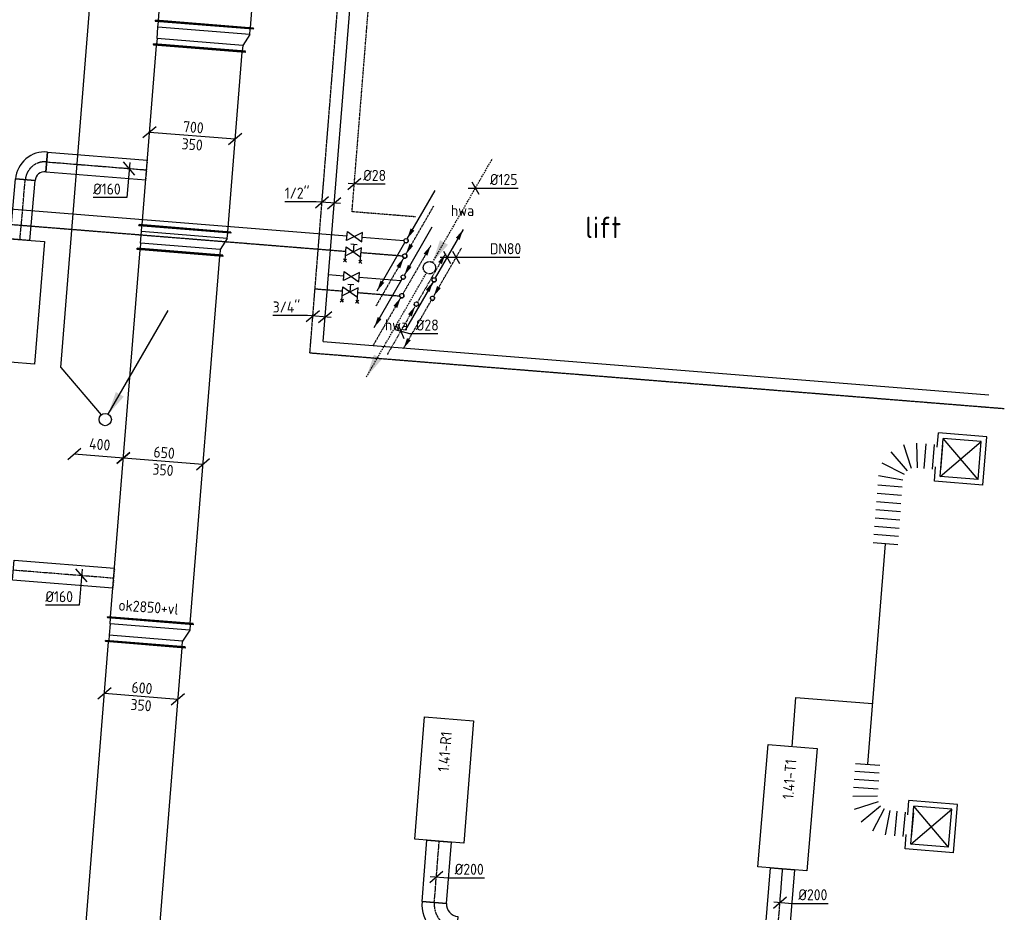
# Model space of a CAD drawing. Header units: millimetres. Extents: x -2733 to 48660, y -299 to 65852.
# Tile 40 of 44: x 6688 to 14700, y 50963 to 58224. Entities that reach past the tile are written whole.
import ezdxf
from ezdxf.enums import TextEntityAlignment as Align

# ---------------------------------------------------------------- set-up
doc = ezdxf.new("R2010")
doc.units = ezdxf.units.MM
for name, pattern in [('2322107', [2000, 1000, 1000]), ('2322107_a', [2000, 1000, 1000]), ('2322108', [7, 5, -2]), ('2322108_a', [7, 5, -2]), ('2322109', [10, 5, -2, 1, -2]), ('2322109_a', [10, 5, -2, 1, -2]), ('2322121', [2000, 1000, 1000]), ('2322121_a', [2000, 1000, 1000]), ('2322122', [47, 40, -7]), ('2322122_a', [19.5, 12.5, -7]), ('CENTER2', [28.575, 19.05, -3.175, 3.175, -3.175]), ('SMALL_DASH', [1.5, 0.5, -1])]:
    doc.linetypes.add(name, pattern=pattern)
for name, color, linetype in [('BL$2----', 7, 'Continuous'), ('bTuwkundig', 7, 'Continuous'), ('WL521---', 4, '2322122'), ('WL524---', 4, '2322121'), ('WL531---', 5, '2322109'), ('WL561---_AANVOER', 1, '2322107'), ('WL561---_RETOUR', 5, '2322108'), ('WL570---_APP', 2, 'Continuous'), ('WL570---_RETOUR_D', 4, 'Continuous'), ('WL570---_RETOUR_HL', 1, 'CENTER2'), ('WL570---_TOEVOER_D', 3, 'Continuous'), ('WL570---_TOEVOER_HL', 1, 'CENTER2'), ('WL570---_TOEVOER_RST', 3, 'Continuous'), ('WL570---_TOEVOER_RST_HL', 1, 'CENTER2'), ('WM521---', 1, 'Continuous'), ('WM524---', 1, 'Continuous'), ('WM531---', 1, 'Continuous'), ('WM561---_AANVOER', 1, 'Continuous'), ('WM561---_RETOUR', 1, 'Continuous'), ('WM570---', 1, 'Continuous'), ('WM570---_RETOUR', 1, 'Continuous'), ('WM570---_TOEVOER', 1, 'Continuous')]:
    doc.layers.add(name, color=color, linetype=linetype)
doc.styles.add('BURO-018', font='BUROFONT', dxfattribs={"height": 1.8})
doc.styles.add('STABICAD-018', font='ISOCP.SHX', dxfattribs={"height": 90})
doc.styles.add('STABICAD-025', font='ISOCP.SHX', dxfattribs={"height": 125})
doc.styles.add('STABICAD-035', font='ISOCP.SHX', dxfattribs={"height": 175})
doc.dimstyles.new('STABICAD', dxfattribs={"dimscale": 50, "dimtxt": 90, "dimasz": 2, "dimexe": 0, "dimexo": 0, "dimgap": 1.5, "dimtad": 0, "dimdec": 0, "dimzin": 0, "dimdsep": 46, "dimtxsty": 'STABICAD-018', "dimblk1": 'OBLIQUE', "dimblk2": 'OBLIQUE', "dimsah": 1, "dimcen": -3, "dimadec": 1, "dimazin": 0, "dimtfac": 1, "dimtdec": 0, "dimtofl": 0, "dimtmove": 2, "dimatfit": 3, "dimfxl": 1, "dimtvp": 1.055556, "dimtolj": 1, "dimtzin": 0, "dimarcsym": 0})

# ---------------------------------------------------------------- blocks, each defined once
blk = doc.blocks.new('*U628')
at = {"color": 0, "linetype": 'Continuous'}
for p, q in [((0, 325, -3025), (5, 325, -3025)), ((0, -325, -3025), (0, 325, -3025)), ((5, -325, -3025), (5, 325, -3025)), ((3686.1, 325, -3025), (3681.1, 325, -3025)), ((3681.1, -325, -3025), (3681.1, 325, -3025)), ((3686.1, -325, -3025), (3686.1, 325, -3025)), ((5, 300, -3025), (3681.1, 300, -3025)), ((5, -300, -3025), (3681.1, -300, -3025)), ((0, -325, -3025), (5, -325, -3025)), ((3686.1, -325, -3025), (3681.1, -325, -3025))]:
    blk.add_line(p, q, dxfattribs=at)
at = {"layer": 'WM570---_RETOUR', "color": 2, "style": 'STABICAD-018'}
for tag in ['SECTIONCODE', 'CODE', 'POSITIONCODE']:
    blk.add_attdef(tag, (7415.4, 49469.4, 3025), '', height=1.8, dxfattribs=at)
blk = doc.blocks.new('*U630')
at = {"color": 0, "linetype": 'Continuous'}
for p, q in [((-50, 325, -3025), (-45, 325, -3025)), ((-50, -325, -3025), (-50, 325, -3025)), ((-45, -325, -3025), (-45, 325, -3025)), ((143.3, 325, -3025), (138.3, 325, -3025)), ((138.3, -375, -3025), (138.3, 325, -3025)), ((143.3, -375, -3025), (143.3, 325, -3025)), ((0, 300, -3025), (-45, 300, -3025)), ((93.3, 300, -3025), (0, 300, -3025)), ((0, -300, -3025), (0, 300, -3025)), ((93.3, 300, -3025), (138.3, 300, -3025)), ((93.3, -350, -3025), (93.3, 300, -3025)), ((-45, -300, -3025), (0, -300, -3025)), ((93.3, -350, -3025), (0, -300, -3025)), ((-50, -325, -3025), (-45, -325, -3025)), ((138.3, -350, -3025), (93.3, -350, -3025)), ((143.3, -375, -3025), (138.3, -375, -3025))]:
    blk.add_line(p, q, dxfattribs=at)
at = {"layer": 'WM570---_RETOUR', "color": 2, "style": 'STABICAD-018'}
for tag, p in [('CODE', (7714.4, 53293.5, 3025)), ('SECTIONCODE', (7714.4, 53193.5, 3025)), ('POSITIONCODE', (7714.4, 53193.5, 3025))]:
    blk.add_attdef(tag, p, '', height=1.8, dxfattribs=at)
blk = doc.blocks.new('*U627')
at = {"color": 0, "linetype": 'Continuous'}
for p, q in [((0, 350, -3025), (5, 350, -3025)), ((0, -350, -3025), (0, 350, -3025)), ((5, -350, -3025), (5, 350, -3025)), ((5, 325, -3025), (3001.6, 325, -3025)), ((3006.6, 350, -3025), (3001.6, 350, -3025)), ((3001.6, -350, -3025), (3001.6, 350, -3025)), ((3006.6, -350, -3025), (3006.6, 350, -3025)), ((0, -350, -3025), (5, -350, -3025)), ((5, -325, -3025), (3001.6, -325, -3025)), ((3006.6, -350, -3025), (3001.6, -350, -3025))]:
    blk.add_line(p, q, dxfattribs=at)
at = {"layer": 'WM570---_RETOUR', "color": 2, "style": 'STABICAD-018'}
for tag in ['CODE', 'SECTIONCODE', 'POSITIONCODE']:
    blk.add_attdef(tag, (7750.8, 53334.3, 3025), '', height=1.8, dxfattribs=at)
blk = doc.blocks.new('*U626')
at = {"color": 0, "linetype": 'Continuous'}
for p, q in [((-50, 350, -3025), (-45, 350, -3025)), ((-50, -350, -3025), (-50, 350, -3025)), ((-45, -350, -3025), (-45, 350, -3025)), ((0, 325, -3025), (-45, 325, -3025)), ((0, 325, -3025), (93.3, 325, -3025)), ((0, -325, -3025), (0, 325, -3025)), ((93.3, 325, -3025), (138.3, 325, -3025)), ((93.3, -375, -3025), (93.3, 325, -3025)), ((143.3, 350, -3025), (138.3, 350, -3025)), ((138.3, -400, -3025), (138.3, 350, -3025)), ((143.3, -400, -3025), (143.3, 350, -3025)), ((-50, -350, -3025), (-45, -350, -3025)), ((0, -325, -3025), (-45, -325, -3025)), ((93.3, -375, -3025), (0, -325, -3025)), ((93.3, -375, -3025), (138.3, -375, -3025)), ((143.3, -400, -3025), (138.3, -400, -3025))]:
    blk.add_line(p, q, dxfattribs=at)
at = {"layer": 'WM570---_RETOUR', "color": 2, "style": 'STABICAD-018'}
for tag, p in [('CODE', (7995.4, 56481.1, 3025)), ('SECTIONCODE', (7995.4, 56381.1, 3025)), ('POSITIONCODE', (7995.4, 56381.1, 3025))]:
    blk.add_attdef(tag, p, '', height=1.8, dxfattribs=at)
blk = doc.blocks.new('*U651')
at = {"color": 0, "linetype": 'Continuous'}
for p, q in [((0, 375, -3025), (5, 375, -3025)), ((0, -375, -3025), (0, 375, -3025)), ((5, -375, -3025), (5, 375, -3025)), ((5, 350, -3025), (1470.2, 350, -3025)), ((1475.2, 375, -3025), (1470.2, 375, -3025)), ((1470.2, -375, -3025), (1470.2, 375, -3025)), ((1475.2, -375, -3025), (1475.2, 375, -3025)), ((0, -375, -3025), (5, -375, -3025)), ((5, -350, -3025), (1470.2, -350, -3025)), ((1475.2, -375, -3025), (1470.2, -375, -3025))]:
    blk.add_line(p, q, dxfattribs=at)
at = {"layer": 'WM570---_RETOUR', "color": 2, "style": 'STABICAD-018'}
for tag in ['CODE', 'SECTIONCODE', 'POSITIONCODE']:
    blk.add_attdef(tag, (8031.8, 56522, 3025), '', height=1.8, dxfattribs=at)
blk = doc.blocks.new('*U649')
at = {"color": 0, "linetype": 'Continuous'}
for p, q in [((-50, 375, -3025), (-45, 375, -3025)), ((-50, -375, -3025), (-50, 375, -3025)), ((-45, -375, -3025), (-45, 375, -3025)), ((0, 350, -3025), (-45, 350, -3025)), ((0, 350, -3025), (93.3, 350, -3025)), ((0, -350, -3025), (0, 350, -3025)), ((93.3, 350, -3025), (138.3, 350, -3025)), ((93.3, -400, -3025), (93.3, 350, -3025)), ((143.3, 375, -3025), (138.3, 375, -3025)), ((138.3, -425, -3025), (138.3, 375, -3025)), ((143.3, -425, -3025), (143.3, 375, -3025)), ((-50, -375, -3025), (-45, -375, -3025)), ((0, -350, -3025), (-45, -350, -3025)), ((93.3, -400, -3025), (0, -350, -3025)), ((93.3, -400, -3025), (138.3, -400, -3025)), ((143.3, -425, -3025), (138.3, -425, -3025))]:
    blk.add_line(p, q, dxfattribs=at)
at = {"layer": 'WM570---_RETOUR', "color": 2, "style": 'STABICAD-018'}
for tag, p in [('CODE', (8153.8, 58142.3, 3025)), ('SECTIONCODE', (8153.8, 58042.3, 3025)), ('POSITIONCODE', (8153.8, 58042.3, 3025))]:
    blk.add_attdef(tag, p, '', height=1.8, dxfattribs=at)
blk = doc.blocks.new('*U652')
at = {"color": 0, "linetype": 'Continuous'}
for p, q in [((0, 400, -3025), (5, 400, -3025)), ((0, -400, -3025), (0, 400, -3025)), ((5, -400, -3025), (5, 400, -3025)), ((5, 375, -3025), (778.3, 375, -3025)), ((783.3, 400, -3025), (778.3, 400, -3025)), ((778.3, -400, -3025), (778.3, 400, -3025)), ((783.3, -400, -3025), (783.3, 400, -3025)), ((0, -400, -3025), (5, -400, -3025)), ((5, -375, -3025), (778.3, -375, -3025)), ((783.3, -400, -3025), (778.3, -400, -3025))]:
    blk.add_line(p, q, dxfattribs=at)
at = {"layer": 'WM570---_RETOUR', "color": 2, "style": 'STABICAD-018'}
for tag in ['SECTIONCODE', 'CODE', 'POSITIONCODE']:
    blk.add_attdef(tag, (8190.2, 58183.1, 3025), '', height=1.8, dxfattribs=at)
blk = doc.blocks.new('*U807')
at = {"color": 0, "linetype": 'Continuous'}
for p, q in [((-295, 73.8, -3025), (-402.7, -17.8, -3025)), ((348.9, -28, -3025), (-348.9, 28, -3025)), ((402.7, 17.8, -3025), (295, -73.8, -3025))]:
    blk.add_line(p, q, dxfattribs=at)
at = {"color": 0, "linetype": 'Continuous', "style": 'STABICAD-018'}
for s, p in [('700', (-78.8, 31.4, -3025)), ('350', (-90, -108.1, -3025))]:
    blk.add_text(s, height=90, rotation=355.41, dxfattribs=at).set_placement(p)
at = {"layer": 'WL570---_TOEVOER_D', "color": 2, "style": 'STABICAD-018'}
blk.add_attdef('CODE', (8092.6, 57279.5, 3025), '', height=1.8, dxfattribs=at)
blk = doc.blocks.new('*U640')
at = {"color": 0, "linetype": 'Continuous'}
for p, q in [((-270.1, 71.8, -3025), (-377.8, -19.8, -3025)), ((324, -26, -3025), (-324, 26, -3025)), ((377.8, 19.8, -3025), (270.1, -71.8, -3025))]:
    blk.add_line(p, q, dxfattribs=at)
at = {"color": 0, "linetype": 'Continuous', "style": 'STABICAD-018'}
for s, p in [('650', (-81.5, 31.6, -3025)), ('350', (-90, -108.1, -3025))]:
    blk.add_text(s, height=90, rotation=355.41, dxfattribs=at).set_placement(p)
at = {"layer": 'WM570---_RETOUR', "color": 2, "style": 'STABICAD-018'}
blk.add_attdef('CODE', (7881.3, 54959.7, 3025), '', height=1.8, dxfattribs=at)
blk = doc.blocks.new('*U643')
at = {"color": 0, "linetype": 'Continuous'}
for p, q in [((-245.2, 69.8, -3025), (-352.9, -21.8, -3025)), ((299, -24, -3025), (-299, 24, -3025)), ((352.9, 21.8, -3025), (245.2, -69.8, -3025))]:
    blk.add_line(p, q, dxfattribs=at)
at = {"color": 0, "linetype": 'Continuous', "style": 'STABICAD-018'}
for s, p in [('600', (-81.5, 31.6, -3025)), ('350', (-90, -108.1, -3025))]:
    blk.add_text(s, height=90, rotation=355.41, dxfattribs=at).set_placement(p)
at = {"layer": 'WM570---_RETOUR', "color": 2, "style": 'STABICAD-018'}
blk.add_attdef('CODE', (7676.2, 52717.9, 3025), '', height=1.8, dxfattribs=at)
blk = doc.blocks.new('*U638')
at = {"color": 0, "linetype": 'Continuous'}
for p, q in [((0, 80, -3000), (819.3, 80, -3000)), ((0, -80, -3000), (0, 80, -3000)), ((0, -80, -3000), (819.3, -80, -3000))]:
    blk.add_line(p, q, dxfattribs=at)
at = {"color": 2, "linetype": 'SMALL_DASH'}
blk.add_line((819.3, 80, -3000), (819.3, -80, -3000), dxfattribs=at)
at = {"layer": 'WL570---_RETOUR_HL', "linetype": 'CENTER2'}
blk.add_line((0, 0, -3000), (819.3, 0, -3000), dxfattribs=at)
at = {"layer": 'WM570---_RETOUR', "color": 2, "style": 'STABICAD-018'}
for tag in ['SECTIONCODE', 'CODE', 'POSITIONCODE']:
    blk.add_attdef(tag, (6636, 53748.1, 3000), '', height=1.8, dxfattribs=at)
blk = doc.blocks.new('*U642')
at = {"color": 0, "linetype": 'Continuous'}
for p, q in [((45.8, -53.8, -3000), (-45.8, 53.8, -3000)), ((4, 49.8, -3000), (-19.5, -243, -3000)), ((-19.5, -243, -3000), (-294.6, -243, -3000))]:
    blk.add_line(p, q, dxfattribs=at)
at = {"color": 0, "linetype": 'Continuous', "style": 'STABICAD-018'}
blk.add_text('%%c160', height=90, dxfattribs=at).set_placement((-294.6, -218, -3000))
at = {"layer": 'WM570---_RETOUR', "color": 2, "style": 'STABICAD-018'}
blk.add_attdef('CODE', (7191.2, 53703.5, 3000), '', height=1.8, dxfattribs=at)
blk = doc.blocks.new('*U623')
at = {"color": 0, "linetype": 'Continuous'}
for p, q in [((0, 80, -3000), (489.1, 80, -3000)), ((0, -80, -3000), (0, 80, -3000)), ((489.1, 80, -3000), (489.1, -80, -3000)), ((0, -80, -3000), (489.1, -80, -3000))]:
    blk.add_line(p, q, dxfattribs=at)
at = {"layer": 'WL570---_RETOUR_HL', "linetype": 'CENTER2'}
blk.add_line((0, 0, -3000), (489.1, 0, -3000), dxfattribs=at)
at = {"layer": 'WM570---_RETOUR', "color": 2, "style": 'STABICAD-018'}
for tag in ['CODE', 'SECTIONCODE', 'POSITIONCODE']:
    blk.add_attdef(tag, (6690.2, 56434.8, 3000), '', height=1.8, dxfattribs=at)
blk = doc.blocks.new('*U622')
at = {"color": 0, "linetype": 'Continuous'}
for p, q in [((-160, -80, -3000), (-160, 80, -3000)), ((80, -160, -3000), (-80, -160, -3000)), ((-76, -160, -3000), (-76, -160.5, -3000)), ((0, -160, -3000), (-76, -160, -3000))]:
    blk.add_line(p, q, dxfattribs=at)
for radius in [240, 80]:
    blk.add_arc((-160, -160, -3000), radius, 360, 90, dxfattribs=at)
at = {"layer": 'WL570---_RETOUR_HL', "linetype": 'CENTER2'}
blk.add_arc((-160, -160, -3000), 160, 360, 90, dxfattribs=at)
at = {"layer": 'WM570---_RETOUR', "color": 2, "style": 'STABICAD-018'}
for tag in ['CODE', 'SECTIONCODE', 'POSITIONCODE']:
    blk.add_attdef(tag, (6746.8, 57081.4, 3000), '', height=1.8, dxfattribs=at)
blk = doc.blocks.new('*U635')
at = {"color": 0, "linetype": 'Continuous'}
for p, q in [((0, 80, -3000), (815.7, 80, -3000)), ((0, -80, -3000), (0, 80, -3000)), ((0, -80, -3000), (815.7, -80, -3000))]:
    blk.add_line(p, q, dxfattribs=at)
at = {"color": 2, "linetype": 'SMALL_DASH'}
blk.add_line((815.7, 80, -3000), (815.7, -80, -3000), dxfattribs=at)
at = {"layer": 'WL570---_RETOUR_HL', "linetype": 'CENTER2'}
blk.add_line((0, 0, -3000), (815.7, 0, -3000), dxfattribs=at)
at = {"layer": 'WM570---_RETOUR', "color": 2, "style": 'STABICAD-018'}
for tag in ['CODE', 'SECTIONCODE', 'POSITIONCODE']:
    blk.add_attdef(tag, (6906.2, 57067.5, 3000), '', height=1.8, dxfattribs=at)
blk = doc.blocks.new('*U639')
at = {"color": 0, "linetype": 'Continuous'}
for p, q in [((45.8, -53.8, -3000), (-45.8, 53.8, -3000)), ((4, 49.8, -3000), (-19, -236.9, -3000)), ((-19, -236.9, -3000), (-294.1, -236.9, -3000))]:
    blk.add_line(p, q, dxfattribs=at)
at = {"color": 0, "linetype": 'Continuous', "style": 'STABICAD-018'}
blk.add_text('%%c160', height=90, dxfattribs=at).set_placement((-294.1, -211.9, -3000))
at = {"layer": 'WM570---_RETOUR', "color": 2, "style": 'STABICAD-018'}
blk.add_attdef('CODE', (7441.4, 57024.5, 3000), '', height=1.8, dxfattribs=at)
blk = doc.blocks.new('*U670')
at = {"color": 0, "linetype": 'Continuous'}
for p, q in [((-57.7, 0), (297.5, 0)), ((-28.9, 50), (28.9, -50)), ((44.5, 50), (102.2, -50)), ((297.5, 0), (590.6, 0))]:
    blk.add_line(p, q, dxfattribs=at)
at = {"color": 0, "linetype": 'Continuous', "style": 'STABICAD-018'}
blk.add_text('DN80', height=90, dxfattribs=at).set_placement((347.5, 25))
at = {"layer": 'WM570---_TOEVOER', "color": 2, "style": 'STABICAD-018'}
blk.add_attdef('CODE', (10165.6, 56291.1, 3000), '', height=1.2, dxfattribs=at)
blk = doc.blocks.new('*U671')
at = {"linetype": '2322122'}
for points in [[(25, 43.3), (86.3, 224.4), (151.2, 186.9)], [(-512.5, -887.7), (-451.2, -706.5), (-386.3, -744)]]:
    blk.add_hatch(color=2, dxfattribs=at).paths.add_polyline_path(points, flags=0)
at = {"color": 2, "linetype": '2322122_a'}
for p, q in [((25, 43.3, 3000), (512.5, 887.7, 3000)), ((-512.5, -887.7, 3000), (-25, -43.3, 3000))]:
    blk.add_line(p, q, dxfattribs=at)
at = {"color": 0, "linetype": '2322122'}
blk.add_line((0, 0), (0, 0, 3000), dxfattribs=at)
blk.add_circle((0, 0, 3000), 50, dxfattribs=at)
at = {"color": 2, "linetype": '2322122'}
blk.add_circle((0, 0, 3000), 50, dxfattribs=at)
at = {"layer": 'WM561---_AANVOER', "color": 2, "style": 'STABICAD-018'}
for tag, p in [('SECTIONCODE', (10022, 56356.3, 1499.5)), ('POSITIONCODE', (10022, 56356.3, 1499.5)), ('CODE', (10022, 56306.3)), ('FLOORCODE', (10072, 56206.3))]:
    blk.add_attdef(tag, p, '', height=1.8, dxfattribs=at)
blk = doc.blocks.new('*U677')
at = {"linetype": '2322109'}
for points in [[(236.2, 409.2), (207.7, 324.7), (177.3, 342.2)], [(-8.8, -15.2), (-37.3, -99.7), (-67.7, -82.2)]]:
    blk.add_hatch(color=2, dxfattribs=at).paths.add_polyline_path(points, flags=0)
at = {"color": 2, "linetype": '2322109_a'}
for p, q in [((236.2, 409.2, 3000), (8.8, 15.2, 3000)), ((-8.8, -15.2, 3000), (-236.2, -409.2, 3000))]:
    blk.add_line(p, q, dxfattribs=at)
at = {"color": 0, "linetype": '2322109'}
blk.add_line((0, 0), (0, 0, 3000), dxfattribs=at)
at = {"color": 2, "linetype": '2322109'}
blk.add_circle((0, 0, 3000), 17.5, dxfattribs=at)
at = {"color": 0, "linetype": '2322109'}
blk.add_arc((0, 0, 3000), 17.5, 180, 60, dxfattribs=at)
at = {"layer": 'BL$2----', "color": 2, "style": 'STABICAD-018'}
for tag, p in [('SECTIONCODE', (9915.6, 56060.2, 1499.5)), ('CODE', (9915.6, 56010.2)), ('POSITIONCODE', (9915.6, 56060.2, 1499.5)), ('FLOORCODE', (9965.6, 55910.2))]:
    blk.add_attdef(tag, p, '', height=1.2, dxfattribs=at)
blk = doc.blocks.new('*U678')
at = {"color": 0, "linetype": 'Continuous'}
for p, q in [((-49.5, 14.3), (71.9, -20.8)), ((-23.7, 58.9), (23.7, -58.9)), ((71.9, -20.8), (301.9, -20.8))]:
    blk.add_line(p, q, dxfattribs=at)
at = {"color": 0, "linetype": 'Continuous', "style": 'STABICAD-018'}
blk.add_text('%%c28', height=90, dxfattribs=at).set_placement((121.9, 4.2))
at = {"layer": 'BL$2----', "color": 2, "style": 'STABICAD-018'}
blk.add_attdef('CODE', (9789, 55690.8), '', height=1.2, dxfattribs=at)
blk = doc.blocks.new('*U672')
at = {"color": 0, "linetype": 'Continuous'}
for p, q in [((-57.7, 0), (68.2, 0)), ((-28.9, 50), (28.9, -50)), ((68.2, 0), (346.9, 0))]:
    blk.add_line(p, q, dxfattribs=at)
at = {"color": 0, "linetype": 'Continuous', "style": 'STABICAD-018'}
blk.add_text('%%c125', height=90, dxfattribs=at).set_placement((118.2, 25))
at = {"layer": 'WM561---_AANVOER', "color": 2, "style": 'STABICAD-018'}
blk.add_attdef('CODE', (10395.9, 56854), '', height=1.8, dxfattribs=at)
blk = doc.blocks.new('*U673')
at = {"linetype": '2322108'}
for points in [[(236.2, 409.2), (207.7, 324.7), (177.3, 342.2)], [(-8.8, -15.2), (-37.3, -99.7), (-67.7, -82.2)]]:
    blk.add_hatch(color=2, dxfattribs=at).paths.add_polyline_path(points, flags=0)
at = {"color": 2, "linetype": '2322108_a'}
for p, q in [((236.2, 409.2, 3000), (8.8, 15.2, 3000)), ((-8.8, -15.2, 3000), (-236.2, -409.2, 3000))]:
    blk.add_line(p, q, dxfattribs=at)
at = {"color": 0, "linetype": '2322108'}
blk.add_line((0, 0), (0, 0, 3000), dxfattribs=at)
at = {"color": 2, "linetype": '2322108'}
blk.add_circle((0, 0, 3000), 17.5, dxfattribs=at)
at = {"color": 0, "linetype": '2322108'}
blk.add_arc((0, 0, 3000), 17.5, 180, 60, dxfattribs=at)
at = {"layer": 'WL561---_RETOUR', "color": 2, "style": 'STABICAD-018'}
for tag, p in [('POSITIONCODE', (9797.2, 56128.8, 1499.5)), ('SECTIONCODE', (9797.2, 56128.8, 1499.5)), ('CODE', (9797.2, 56078.8)), ('FLOORCODE', (9847.2, 55978.8))]:
    blk.add_attdef(tag, p, '', height=1.2, dxfattribs=at)
blk = doc.blocks.new('*U674')
at = {"linetype": '2322107'}
for points in [[(8.8, 15.2), (37.3, 99.7), (67.7, 82.2)], [(-236.2, -409.2), (-207.7, -324.7), (-177.3, -342.2)]]:
    blk.add_hatch(color=2, dxfattribs=at).paths.add_polyline_path(points, flags=0)
at = {"color": 2, "linetype": '2322107_a'}
for p, q in [((8.8, 15.2, 3000), (236.2, 409.2, 3000)), ((-236.2, -409.2, 3000), (-8.8, -15.2, 3000))]:
    blk.add_line(p, q, dxfattribs=at)
at = {"color": 0, "linetype": '2322107'}
blk.add_line((0, 0), (0, 0, 3000), dxfattribs=at)
at = {"color": 2, "linetype": '2322107'}
blk.add_circle((0, 0, 3000), 17.5, dxfattribs=at)
at = {"color": 0, "linetype": '2322107'}
blk.add_arc((0, 0, 3000), 17.5, 180, 60, dxfattribs=at)
at = {"layer": 'WL561---_RETOUR', "color": 2, "style": 'STABICAD-018'}
for tag, p in [('SECTIONCODE', (9808.8, 56280.2, 1499.5)), ('POSITIONCODE', (9808.8, 56280.2, 1499.5)), ('CODE', (9808.8, 56230.2)), ('FLOORCODE', (9858.8, 56130.2))]:
    blk.add_attdef(tag, p, '', height=1.2, dxfattribs=at)
blk = doc.blocks.new('*U675')
at = {"linetype": '2322108'}
for points in [[(8.8, 15.2), (37.3, 99.7), (67.7, 82.2)], [(-236.2, -409.2), (-207.7, -324.7), (-177.3, -342.2)]]:
    blk.add_hatch(color=2, dxfattribs=at).paths.add_polyline_path(points, flags=0)
at = {"color": 2, "linetype": '2322108_a'}
for p, q in [((8.8, 15.2, 3000), (236.2, 409.2, 3000)), ((-236.2, -409.2, 3000), (-8.8, -15.2, 3000))]:
    blk.add_line(p, q, dxfattribs=at)
at = {"color": 0, "linetype": '2322108'}
blk.add_line((0, 0), (0, 0, 3000), dxfattribs=at)
at = {"color": 2, "linetype": '2322108'}
blk.add_circle((0, 0, 3000), 17.5, dxfattribs=at)
at = {"color": 0, "linetype": '2322108'}
blk.add_arc((0, 0, 3000), 17.5, 180, 60, dxfattribs=at)
at = {"layer": 'WL561---_RETOUR', "color": 2, "style": 'STABICAD-018'}
for tag, p in [('SECTIONCODE', (10046.9, 56108.4, 1499.5)), ('POSITIONCODE', (10046.9, 56108.4, 1499.5)), ('CODE', (10046.9, 56058.4)), ('FLOORCODE', (10096.9, 55958.4))]:
    blk.add_attdef(tag, p, '', height=1.2, dxfattribs=at)
blk = doc.blocks.new('*U676')
at = {"linetype": '2322107'}
for points in [[(236.2, 409.2), (207.7, 324.7), (177.3, 342.2)], [(-8.8, -15.2), (-37.3, -99.7), (-67.7, -82.2)]]:
    blk.add_hatch(color=2, dxfattribs=at).paths.add_polyline_path(points, flags=0)
at = {"color": 2, "linetype": '2322107_a'}
for p, q in [((236.2, 409.2, 3000), (8.8, 15.2, 3000)), ((-8.8, -15.2, 3000), (-236.2, -409.2, 3000))]:
    blk.add_line(p, q, dxfattribs=at)
at = {"color": 0, "linetype": '2322107'}
blk.add_line((0, 0), (0, 0, 3000), dxfattribs=at)
at = {"color": 2, "linetype": '2322107'}
blk.add_circle((0, 0, 3000), 17.5, dxfattribs=at)
at = {"color": 0, "linetype": '2322107'}
blk.add_arc((0, 0, 3000), 17.5, 180, 60, dxfattribs=at)
at = {"layer": 'WL561---_RETOUR', "color": 2, "style": 'STABICAD-018'}
for tag, p in [('POSITIONCODE', (10059.8, 56257.8, 1499.5)), ('SECTIONCODE', (10059.8, 56257.8, 1499.5)), ('CODE', (10059.8, 56207.8)), ('FLOORCODE', (10109.8, 56107.8))]:
    blk.add_attdef(tag, p, '', height=1.2, dxfattribs=at)
blk = doc.blocks.new('PI_SYM138')
at = {"color": 0, "linetype": 'Continuous'}
for p, q in [((-2.5, 1.5), (2.5, -1.5)), ((-2.5, -3), (-2.5, 1.5)), ((2.5, 1.5), (-2.5, -1.5)), ((-1, 2.5), (1, 2.5)), ((0, 0), (0, 2.5)), ((2.5, -3), (2.5, 1.5)), ((-3, -3.5), (-2, -2.5)), ((-3, -2.5), (-2, -3.5)), ((2, -3.5), (3, -2.5)), ((2, -2.5), (3, -3.5))]:
    blk.add_line(p, q, dxfattribs=at)
at = {"color": 0, "linetype": 'Continuous', "style": 'BURO-018'}
blk.add_attdef('PRODUCTCODE', text='', height=1.8, dxfattribs=at).set_placement((0, 0), align=Align.MIDDLE)
blk = doc.blocks.new('PI_SYM115')
at = {"color": 0, "linetype": 'Continuous'}
for p, q in [((-2.5, 1.5), (2.5, -1.5)), ((-2.5, -1.5), (-2.5, 1.5)), ((2.5, 1.5), (-2.5, -1.5)), ((2.5, -1.5), (2.5, 1.5))]:
    blk.add_line(p, q, dxfattribs=at)
at = {"color": 0, "linetype": 'Continuous', "style": 'BURO-018'}
blk.add_attdef('PRODUCTCODE', text='', height=1.8, dxfattribs=at).set_placement((0, 0), align=Align.MIDDLE)
blk = doc.blocks.new('*U682')
at = {"linetype": '2322107'}
for points in [[(8.8, 15.2), (37.3, 99.7), (67.7, 82.2)], [(-236.2, -409.2), (-207.7, -324.7), (-177.3, -342.2)]]:
    blk.add_hatch(color=2, dxfattribs=at).paths.add_polyline_path(points, flags=0)
at = {"color": 2, "linetype": '2322107_a'}
for p, q in [((8.8, 15.2, 3000), (236.2, 409.2, 3000)), ((-236.2, -409.2, 3000), (-8.8, -15.2, 3000))]:
    blk.add_line(p, q, dxfattribs=at)
at = {"color": 0, "linetype": '2322107'}
blk.add_line((0, 0), (0, 0, 3000), dxfattribs=at)
at = {"color": 2, "linetype": '2322107'}
blk.add_circle((0, 0, 3000), 17.5, dxfattribs=at)
at = {"color": 0, "linetype": '2322107'}
blk.add_arc((0, 0, 3000), 17.5, 180, 60, dxfattribs=at)
at = {"layer": 'WM570---_RETOUR', "color": 2, "style": 'STABICAD-018'}
for tag, p in [('POSITIONCODE', (9831.5, 56576.3, 1499.5)), ('SECTIONCODE', (9831.5, 56576.3, 1499.5)), ('CODE', (9831.5, 56526.3)), ('FLOORCODE', (9881.5, 56426.3))]:
    blk.add_attdef(tag, p, '', height=1.2, dxfattribs=at)
blk = doc.blocks.new('*U683')
at = {"linetype": '2322108'}
for points in [[(8.8, 15.2), (37.3, 99.7), (67.7, 82.2)], [(-8.8, -15.2), (-37.3, -99.7), (-67.7, -82.2)]]:
    blk.add_hatch(color=2, dxfattribs=at).paths.add_polyline_path(points, flags=0)
at = {"color": 2, "linetype": '2322108_a'}
for p, q in [((8.8, 15.2, 3000), (236.2, 409.2, 3000)), ((-8.8, -15.2, 3000), (-236.2, -409.2, 3000))]:
    blk.add_line(p, q, dxfattribs=at)
at = {"color": 0, "linetype": '2322108'}
blk.add_line((0, 0), (0, 0, 3000), dxfattribs=at)
at = {"color": 2, "linetype": '2322108'}
blk.add_circle((0, 0, 3000), 17.5, dxfattribs=at)
at = {"color": 0, "linetype": '2322108'}
blk.add_arc((0, 0, 3000), 17.5, 180, 60, dxfattribs=at)
at = {"layer": 'WM570---_RETOUR', "color": 2, "style": 'STABICAD-018'}
for tag, p in [('SECTIONCODE', (9821.7, 56451.6, 1499.5)), ('POSITIONCODE', (9821.7, 56451.6, 1499.5)), ('CODE', (9821.7, 56401.6)), ('FLOORCODE', (9871.7, 56301.6))]:
    blk.add_attdef(tag, p, '', height=1.2, dxfattribs=at)
blk = doc.blocks.new('*U801')
at = {"color": 0, "linetype": 'Continuous'}
for p, q in [((-146, 11.7), (-403, 11.7)), ((-153.5, -37.8), (-45.8, 53.8)), ((49.8, -4), (-146, 11.7)), ((-53.8, -45.8), (53.8, 45.8))]:
    blk.add_line(p, q, dxfattribs=at)
at = {"color": 0, "linetype": 'Continuous', "style": 'STABICAD-018'}
blk.add_text("1/2''", height=90, dxfattribs=at).set_placement((-403, 36.7))
at = {"layer": 'WL570---_TOEVOER_D', "color": 2, "style": 'STABICAD-018'}
blk.add_attdef('CODE', (9247.2, 56731.8), '', height=1.2, dxfattribs=at)
blk = doc.blocks.new('*U804')
at = {"color": 0, "linetype": 'Continuous'}
for p, q in [((-142.5, 11.4), (-426.5, 11.4)), ((-153.5, -37.8), (-45.8, 53.8)), ((49.8, -4), (-142.5, 11.4)), ((-53.8, -45.8), (53.8, 45.8))]:
    blk.add_line(p, q, dxfattribs=at)
at = {"color": 0, "linetype": 'Continuous', "style": 'STABICAD-018'}
blk.add_text("3/4''", height=90, dxfattribs=at).set_placement((-426.5, 36.4))
at = {"layer": 'WL570---_TOEVOER_D', "color": 2, "style": 'STABICAD-018'}
blk.add_attdef('CODE', (9172.9, 55805.4), '', height=1.2, dxfattribs=at)
blk = doc.blocks.new('*U802')
at = {"color": 0, "linetype": 'Continuous'}
for p, q in [((-53.8, -45.8), (53.8, 45.8)), ((-49.8, 4), (22.4, -1.8)), ((22.4, -1.8), (252.4, -1.8))]:
    blk.add_line(p, q, dxfattribs=at)
at = {"color": 0, "linetype": 'Continuous', "style": 'STABICAD-018'}
blk.add_text('%%c28', height=90, dxfattribs=at).set_placement((72.4, 23.2))
at = {"layer": 'WL570---_TOEVOER_D', "color": 2, "style": 'STABICAD-018'}
blk.add_attdef('CODE', (9410.3, 56889.3), '', height=1.2, dxfattribs=at)
blk = doc.blocks.new('*U857')
at = {"color": 0, "linetype": 'Continuous'}
for p, q in [((0, 100, -3025), (498.7, 100, -3025)), ((0, -100, -3025), (0, 100, -3025)), ((498.7, 100, -3025), (498.7, -100, -3025)), ((0, -100, -3025), (498.7, -100, -3025))]:
    blk.add_line(p, q, dxfattribs=at)
at = {"layer": 'WL570---_RETOUR_HL', "linetype": 'CENTER2'}
blk.add_line((0, 0, -3025), (498.7, 0, -3025), dxfattribs=at)
at = {"layer": 'WL570---_TOEVOER_D', "color": 2, "style": 'STABICAD-018'}
for tag in ['CODE', 'SECTIONCODE', 'POSITIONCODE']:
    blk.add_attdef(tag, (10061.4, 51043.4, 3025), '', height=1.8, dxfattribs=at)
blk = doc.blocks.new('*U858')
at = {"color": 0, "linetype": 'Continuous'}
for p, q in [((-200, -100, -3025), (-200, 100, -3025)), ((100, -200, -3025), (-100, -200, -3025)), ((95, -200, -3025), (36.8, -200, -3025)), ((95, -200, -3025), (95, -200, -3025))]:
    blk.add_line(p, q, dxfattribs=at)
for radius in [300, 100]:
    blk.add_arc((-200, -200, -3025), radius, 360, 90, dxfattribs=at)
at = {"layer": 'WL570---_RETOUR_HL', "linetype": 'CENTER2'}
blk.add_arc((-200, -200, -3025), 200, 0, 90, dxfattribs=at)
at = {"layer": 'WL570---_TOEVOER_D', "color": 2, "style": 'STABICAD-018'}
for tag in ['CODE', 'SECTIONCODE', 'POSITIONCODE']:
    blk.add_attdef(tag, (10045.4, 50844, 3025), '', height=1.8, dxfattribs=at)
blk = doc.blocks.new('*U863')
at = {"color": 0, "linetype": 'Continuous'}
for p, q in [((0, 100, -3025), (498.2, 100, -3025)), ((0, -100, -3025), (0, 100, -3025)), ((498.2, 100, -3025), (498.2, -100, -3025)), ((0, -100, -3025), (498.2, -100, -3025))]:
    blk.add_line(p, q, dxfattribs=at)
at = {"layer": 'WL570---_TOEVOER_HL', "linetype": 'CENTER2'}
blk.add_line((0, 0, -3025), (498.2, 0, -3025), dxfattribs=at)
at = {"layer": 'WL570---_TOEVOER_D', "color": 2, "style": 'STABICAD-018'}
for tag in ['CODE', 'SECTIONCODE', 'POSITIONCODE']:
    blk.add_attdef(tag, (12856.2, 50819, 3025), '', height=1.8, dxfattribs=at)
blk = doc.blocks.new('*U866')
at = {"color": 0, "linetype": 'Continuous'}
for p, q in [((-53.8, -45.8, -3025), (53.8, 45.8, -3025)), ((-49.8, 4, -3025), (99.7, -8, -3025)), ((99.7, -8, -3025), (392.7, -8, -3025))]:
    blk.add_line(p, q, dxfattribs=at)
at = {"color": 0, "linetype": 'Continuous', "style": 'STABICAD-018'}
blk.add_text('%%c200', height=90, dxfattribs=at).set_placement((149.7, 17, -3025))
at = {"layer": 'WL570---_TOEVOER_D', "color": 2, "style": 'STABICAD-018'}
blk.add_attdef('CODE', (10078, 51250.6, 3025), '', height=1.8, dxfattribs=at)
blk = doc.blocks.new('*U867')
at = {"color": 0, "linetype": 'Continuous'}
for p, q in [((-53.8, -45.8, -3025), (53.8, 45.8, -3025)), ((-49.8, 4, -3025), (99.7, -8, -3025)), ((99.7, -8, -3025), (392.7, -8, -3025))]:
    blk.add_line(p, q, dxfattribs=at)
at = {"color": 0, "linetype": 'Continuous', "style": 'STABICAD-018'}
blk.add_text('%%c200', height=90, dxfattribs=at).set_placement((149.7, 17, -3025))
at = {"layer": 'WL570---_TOEVOER_D', "color": 2, "style": 'STABICAD-018'}
blk.add_attdef('CODE', (12874.2, 51043.3, 3025), '', height=1.8, dxfattribs=at)
blk = doc.blocks.new('_Oblique')
at = {"color": 0, "linetype": 'ByBlock', "lineweight": -2}
blk.add_line((-0.5, -0.5), (0.5, 0.5), dxfattribs=at)
blk = doc.blocks.new('*D876')
at = {"layer": 'Defpoints', "color": 0, "transparency": 16777216}
for p in [(7131.9, 54690.4), (7131.9, 54690.4), (7531.1, 54658.4)]:
    blk.add_point(p, dxfattribs=at)
at = {"layer": 'WM570---', "color": 0, "lineweight": -2, "transparency": 16777216}
blk.add_line((7531.1, 54658.4), (7131.9, 54690.4), dxfattribs=at)
at = {"layer": 'WM570---', "color": 0, "lineweight": -2, "transparency": 16777216, "xscale": 100, "yscale": 100, "zscale": 100}
for p, rotation in [((7131.9, 54690.4), 175.4126458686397), ((7531.1, 54658.4), 355.4126458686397)]:
    blk.add_blockref('_Oblique', p, dxfattribs=dict(at, rotation=rotation))
at = {"layer": 'WM570---', "color": 0, "transparency": 16777216, "insert": (7339.1, 54769.1), "char_height": 90, "attachment_point": 5, "rotation": 355.41265, "style": 'STABICAD-018'}
blk.add_mtext('\\A1;400', dxfattribs=at)
blk = doc.blocks.new('*U879')
at = {"linetype": '2322121'}
blk.add_hatch(color=2, dxfattribs=at).paths.add_polyline_path([(25, 43.3), (86.3, 224.4), (151.2, 186.9)], flags=0)
at = {"color": 2, "linetype": '2322121_a'}
blk.add_line((25, 43.3, 3000), (512.5, 887.7, 3000), dxfattribs=at)
at = {"color": 0, "linetype": '2322121'}
blk.add_line((0, 0), (0, 0, 3000), dxfattribs=at)
blk.add_circle((0, 0, 3000), 50, dxfattribs=at)
at = {"color": 2, "linetype": '2322121'}
blk.add_circle((0, 0, 3000), 50, dxfattribs=at)
at = {"layer": 'WM524---', "color": 2, "style": 'STABICAD-018'}
for tag, p in [('SECTIONCODE', (7383.5, 55121, 1499.5)), ('CODE', (7383.5, 55071)), ('POSITIONCODE', (7383.5, 55121, 1499.5)), ('FLOORCODE', (7433.5, 54971))]:
    blk.add_attdef(tag, p, '', height=1.8, dxfattribs=at)
blk = doc.blocks.new('*U965')
at = {"color": 0, "linetype": 'Continuous'}
for p, q in [((197.5, 197.5, -2700), (-197.5, 197.5, -2700)), ((-197.5, 80, -2700), (-197.5, 197.5, -2700)), ((197.5, -197.5, -2700), (197.5, 197.5, -2700)), ((155, 155, -2700), (-155, 155, -2700)), ((-155, -155, -2700), (-155, 155, -2700)), ((155, -155, -2700), (-155, 155, -2700)), ((-155, -155, -2700), (155, 155, -2700)), ((155, -155, -2700), (155, 155, -2700)), ((-197.5, -197.5, -2700), (-197.5, -80, -2700)), ((155, -155, -2700), (-155, -155, -2700)), ((197.5, -197.5, -2700), (-197.5, -197.5, -2700))]:
    blk.add_line(p, q, dxfattribs=at)
at = {"layer": 'WL570---_TOEVOER_RST_HL', "linetype": 'CENTER2'}
blk.add_circle((0, 0, -2700), 0.0125, dxfattribs=at)
at = {"layer": 'WM570---', "color": 1, "style": 'STABICAD-018'}
blk.add_attdef('PRODUCTCODE', (9978.6, 24204, 2700), '', height=1.8, rotation=355.4, dxfattribs=at)
at = {"layer": 'WM570---', "color": 2}
for tag, p, style in [('CODE', (9946.8, 23809.3, 2700), 'STABICAD-018'), ('SECTIONCODE', (9938.8, 23709.6, 2700), 'STABICAD-025'), ('MATERIALCODE', (9938.8, 23709.6, 2700), 'STABICAD-025'), ('POSITIONCODE', (9938.8, 23709.6, 2700), 'STABICAD-025'), ('FLOWPREFIX', (9921.4, 23213.4, 2700), 'STABICAD-018'), ('FLOW', (9943.9, 23211.6, 2700), 'STABICAD-018'), ('FLOWSUFFIX', (10109.9, 23198.3, 2700), 'STABICAD-018')]:
    blk.add_attdef(tag, p, '', height=1.8, rotation=355.4, dxfattribs=dict(at, style=style))
blk = doc.blocks.new('*U966')
at = {"color": 0, "linetype": 'Continuous'}
for p, q in [((299.6, 736.2, -3000), (499.6, 736.2, -3000)), ((299.6, 669.1, -3000), (499.6, 669.1, -3000)), ((299.6, 602.1, -3000), (499.6, 602.1, -3000)), ((299.6, 535, -3000), (499.6, 535, -3000)), ((299.6, 468, -3000), (499.6, 468, -3000)), ((299.6, 401, -3000), (499.6, 401, -3000)), ((299.6, 333.9, -3000), (499.6, 333.9, -3000)), ((299.6, 266.9, -3000), (499.6, 266.9, -3000)), ((290.2, 162.4, -3000), (478.6, 84.3, -3000)), ((299.6, 209.7, -3000), (499.6, 190, -3000)), ((0, -100, -3000), (0, 100, -3000)), ((66.6, 100, -3000), (66.6, -100, -3000)), ((133.2, 100, -3000), (133.2, -100, -3000)), ((190, 100, -3000), (209.7, -100, -3000)), ((237.3, 109.4, -3000), (315.3, -79, -3000)), ((269, 130.6, -3000), (413.2, -13.6, -3000))]:
    blk.add_line(p, q, dxfattribs=at)
at = {"layer": 'WL570---_TOEVOER_D', "color": 2, "style": 'STABICAD-018'}
for tag in ['CODE', 'SECTIONCODE', 'POSITIONCODE']:
    blk.add_attdef(tag, (14189.7, 54662.5, 3000), '', height=1.8, dxfattribs=at)
blk = doc.blocks.new('*U967')
at = {"color": 0, "linetype": 'Continuous'}
for p, q in [((363.8, 401.7, -3000), (563.8, 399.2, -3000)), ((363, 334.1, -3000), (563, 331.6, -3000)), ((362.1, 266.5, -3000), (562.1, 264, -3000)), ((351.5, 161.8, -3000), (539.1, 82, -3000)), ((361.4, 208.7, -3000), (561.2, 186.7, -3000)), ((0, -100, -3000), (0, 100, -3000)), ((65.3, 100, -3000), (65.3, -100, -3000)), ((130.5, 100, -3000), (130.5, -100, -3000)), ((195.8, 100, -3000), (195.8, -100, -3000)), ((251.3, 100, -3000), (270.8, -100, -3000)), ((298.4, 109.3, -3000), (375.8, -79.3, -3000)), ((330.1, 130.3, -3000), (473.4, -14.8, -3000))]:
    blk.add_line(p, q, dxfattribs=at)
at = {"layer": 'WL570---_TOEVOER_D', "color": 2, "style": 'STABICAD-018'}
for tag in ['CODE', 'SECTIONCODE', 'POSITIONCODE']:
    blk.add_attdef(tag, (13588.2, 52166.4, 3000), '', height=1.8, dxfattribs=at)

msp = doc.modelspace()

# ---------------------------------------------------------------- linework, layer by layer
at = {"layer": 'WL524---', "linetype": '2322121'}
for q in [(7704.3, 63908), (7351, 55009)]:
    msp.add_line((7021.3, 55395.3), q, dxfattribs=at)
at = {"layer": 'WL531---', "linetype": '2322109'}
for p, q in [((9392.1, 56661.6), (9778.2, 61474.6)), ((9908.1, 56620.2), (9392.1, 56661.6))]:
    msp.add_line(p, q, dxfattribs=at)
at = {"layer": 'WL561---_AANVOER', "linetype": '2322107'}
for p, q in [((9200.4, 56148.9), (9608.7, 61237.4)), ((2030, 57052.2), (9350.8, 56464.8)), ((9475.4, 56454.8), (9814, 56427.7)), ((9156.9, 55606), (9200.4, 56148.9)), ((9324.7, 56139), (9200.4, 56148.9)), ((9449.3, 56129), (9787.9, 56101.8)), ((9156.9, 55606), (14573.8, 55171.4))]:
    msp.add_line(p, q, dxfattribs=at)
at = {"layer": 'WL561---_RETOUR', "linetype": '2322108'}
for p, q in [((9090.8, 56032.3), (9517, 61345.1)), ((2019.9, 56927.6), (9340.8, 56340.2)), ((9465.4, 56330.2), (9804.3, 56303)), ((9049.2, 55514.3), (9090.8, 56032.3)), ((9314.7, 56014.4), (9090.8, 56032.3)), ((9439.3, 56004.4), (9778.1, 55977.2)), ((9049.2, 55514.3), (14699.8, 55061))]:
    msp.add_line(p, q, dxfattribs=at)
at = {"layer": 'WL570---_APP'}
for points in [[(6490.1, 56450.8), (6888.8, 56418.9), (6809.1, 55422.1), (6410.4, 55454)], [(9982.2, 52553.3), (10380.9, 52521.2), (10300.7, 51524.4), (9902, 51556.5)]]:
    msp.add_lwpolyline(points, close=True, dxfattribs=at)
at = {"layer": 'WL570---_APP', "color": 2}
msp.add_lwpolyline([(12777.4, 52328.3), (13176.1, 52296.4), (13094, 51299.8), (12695.3, 51331.7)], close=True, dxfattribs=at)
at = {"layer": 'WL570---_TOEVOER_D'}
for points in [[(13588.2, 52166.4), (13732.6, 53960.6)], [(12972.6, 52312.7), (13004.6, 52711.4), (13628, 52661.2)]]:
    msp.add_lwpolyline(points, dxfattribs=at)

# ---------------------------------------------------------------- block references
at = {"layer": 'WL521---', "linetype": '2322122'}
msp.add_blockref('*U671', (10022, 56206.3), dxfattribs=at)
at = {"layer": 'WL524---', "linetype": '2322121'}
msp.add_blockref('*U879', (7383.5, 54971), dxfattribs=at)
at = {"layer": 'WL531---', "linetype": '2322109'}
msp.add_blockref('*U677', (9915.6, 55910.2), dxfattribs=at)
at = {"layer": 'WL561---_AANVOER', "linetype": '2322107'}
for name, p in [('*U682', (9831.5, 56426.3)), ('*U674', (9808.8, 56130.2)), ('*U676', (10059.8, 56107.8))]:
    msp.add_blockref(name, p, dxfattribs=at)
at = {"layer": 'WL561---_AANVOER', "color": 2, "linetype": '2322107', "xscale": 25, "yscale": 25, "zscale": 25, "rotation": 355.412646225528}
for p in [(9413.1, 56459.8), (9387, 56134)]:
    msp.add_blockref('PI_SYM115', p, dxfattribs=at)
at = {"layer": 'WL561---_RETOUR', "linetype": '2322108'}
for name, p in [('*U683', (9821.7, 56301.6)), ('*U673', (9797.2, 55978.8)), ('*U675', (10046.9, 55958.4))]:
    msp.add_blockref(name, p, dxfattribs=at)
at = {"layer": 'WL561---_RETOUR', "color": 2, "linetype": '2322108', "xscale": 25, "yscale": 25, "zscale": 25, "rotation": 355.4126462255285}
for p in [(9403.1, 56335.2), (9377, 56009.4)]:
    msp.add_blockref('PI_SYM138', p, dxfattribs=at)
at = {"layer": 'WL570---_RETOUR_D', "linetype": 'Continuous'}
for name, p, rotation in [('*U652', (8190.2, 58183.1, 3025), 85.41000000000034), ('*U649', (8153.8, 58042.3, 3025), 85.41000000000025), ('*U651', (8031.8, 56522, 3025), 85.41000000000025), ('*U622', (6746.8, 57081.4, 3000), 85.00000000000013), ('*U635', (6906.2, 57067.5, 3000), 355.4100000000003), ('*U623', (6690.2, 56434.8, 3000), 85.00000000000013), ('*U626', (7995.4, 56381.1, 3025), 85.4100000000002), ('*U627', (7750.8, 53334.3, 3025), 85.4100000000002), ('*U638', (6636, 53748.1, 3000), 355.4099999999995), ('*U630', (7714.4, 53193.5, 3025), 85.4100000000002), ('*U628', (7415.4, 49469.4, 3025), 85.41000000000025), ('*U857', (10061.4, 51043.4, 3025), 85.40000000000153), ('*U858', (10045.4, 50844, 3025), 175.4126457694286)]:
    msp.add_blockref(name, p, dxfattribs=dict(at, rotation=rotation))
at = {"layer": 'WL570---_TOEVOER_D', "linetype": 'Continuous'}
for name, p, rotation in [('*U966', (14189.7, 54662.5, 3000), 175.4252666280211), ('*U967', (13588.2, 52166.4, 3000), 265.42526662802), ('*U863', (12856.2, 50819, 3025), 85.39999999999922)]:
    msp.add_blockref(name, p, dxfattribs=dict(at, rotation=rotation))
at = {"layer": 'WL570---_TOEVOER_RST', "linetype": 'Continuous', "rotation": 355.3999999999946}
for p in [(14344.2, 54650.1, -350), (14104.9, 51659.7, -350)]:
    msp.add_blockref('*U965', p, dxfattribs=at)
at = {"layer": 'WM521---', "linetype": 'Continuous'}
msp.add_blockref('*U672', (10395.9, 56854), dxfattribs=at)
at = {"layer": 'WM531---', "linetype": 'Continuous'}
for name, p in [('*U802', (9410.3, 56889.3)), ('*U678', (9789, 55690.8))]:
    msp.add_blockref(name, p, dxfattribs=at)
at = {"layer": 'WM561---_AANVOER', "linetype": 'Continuous'}
for name, p in [('*U801', (9247.2, 56731.8)), ('*U804', (9172.9, 55805.4))]:
    msp.add_blockref(name, p, dxfattribs=at)
at = {"layer": 'WM561---_RETOUR', "linetype": 'Continuous'}
msp.add_blockref('*U670', (10165.6, 56291.1, 3000), dxfattribs=at)
at = {"layer": 'WM570---_RETOUR', "linetype": 'Continuous'}
for name, p in [('*U807', (8092.6, 57279.5, 3025)), ('*U639', (7579, 57013.5, 3000)), ('*U640', (7855, 54632.4, 3025)), ('*U642', (7191.2, 53703.5, 3000)), ('*U643', (7676.2, 52717.9, 3025)), ('*U866', (10078, 51250.6, 3025))]:
    msp.add_blockref(name, p, dxfattribs=at)
at = {"layer": 'WM570---_TOEVOER', "linetype": 'Continuous'}
msp.add_blockref('*U867', (12874.2, 51043.3, 3025), dxfattribs=at)

# ---------------------------------------------------------------- texts
at = {"layer": 'bTuwkundig', "color": 3, "style": 'STABICAD-035'}
msp.add_text('lift', height=175, dxfattribs=at).set_placement((11289.9, 56446.8, -500))
at = {"layer": 'WL521---', "color": 2, "style": 'STABICAD-018'}
for p in [(10290.7, 56671.8, 3000), (9753.2, 55740.8, 3000)]:
    msp.add_text('hwa', height=90, dxfattribs=at).set_placement(p, align=Align.MIDDLE_CENTER)
at = {"layer": 'WM570---', "style": 'STABICAD-018'}
for s, p in [('1.41-R1', (10179.2, 52102.6)), ('1.41-T1', (12983.4, 51879.8))]:
    msp.add_text(s, height=90, rotation=85.41, dxfattribs=at).set_placement(p)
at = {"layer": 'WM570---_RETOUR', "style": 'STABICAD-018'}
msp.add_text('ok2850+vl', height=90, rotation=355.83273, dxfattribs=at).set_placement((7488.6, 53418.2))

# ---------------------------------------------------------------- dimensions: what is measured, and where the dimension line sits
at = {"layer": 'WM570---'}
dim = msp.add_aligned_dim(p1=(7531.1, 54658.4), p2=(7131.9, 54690.4), distance=0, dimstyle='STABICAD', dxfattribs=at)
dim.commit()
dim.dimension.update_dxf_attribs({"geometry": '*D876', "text_midpoint": (7339.1, 54769.1)})

doc.saveas('drawing.dxf')
